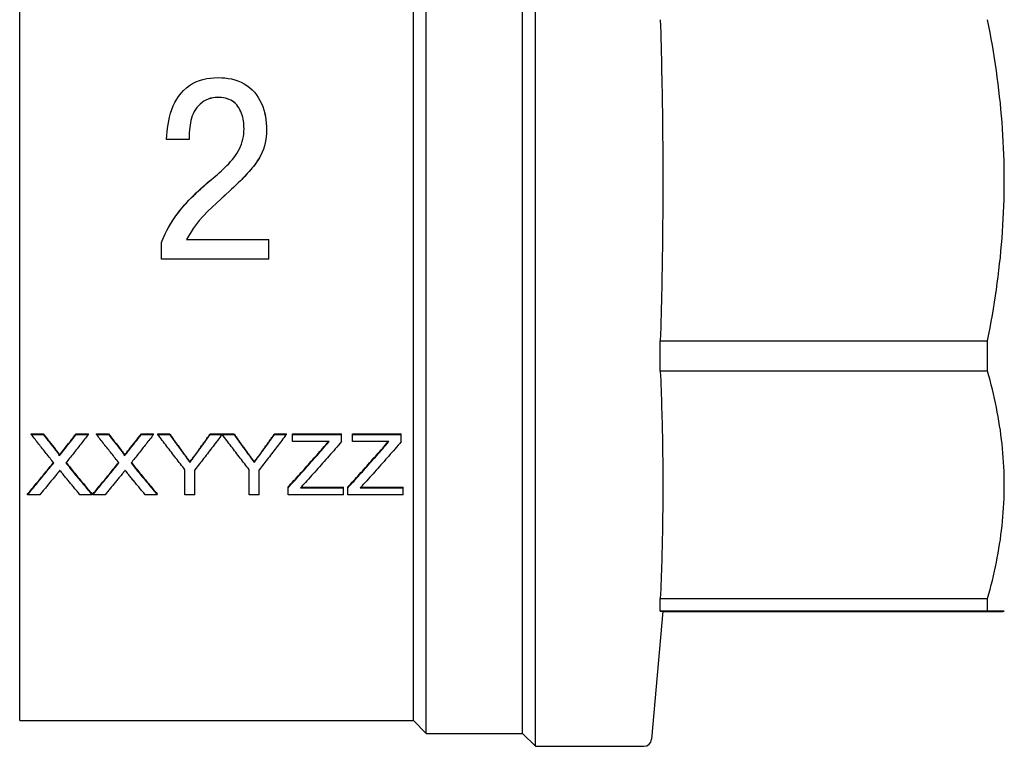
# Model space of a CAD drawing. Header units: millimetres. Extents: x 57 to 3590, y -32 to 416.
# Tile 3 of 10: x 283 to 360, y 136 to 192. Entities that reach past the tile are written whole.
import ezdxf

# ---------------------------------------------------------------- set-up
doc = ezdxf.new("R2010")
doc.units = ezdxf.units.MM
doc.layers.add('DETAIL', color=2, linetype='Continuous')

msp = doc.modelspace()

# ---------------------------------------------------------------- linework, layer by layer
at = {"layer": 'DETAIL'}
for p, q in [((323.484, 135.757), (323.484, 223.757)), ((314.984, 136.757), (314.984, 222.757)), ((322.484, 136.757), (322.484, 222.757)), ((283.337, 137.757), (283.337, 221.757)), ((313.984, 137.757), (313.984, 221.757)), ((298.749, 186.233), (298.749, 186.23)), ((302.55, 183.706), (302.55, 183.704)), ((296.522, 182.949), (294.772, 182.949)), ((294.772, 182.949), (294.772, 182.948)), ((296.522, 182.948), (294.772, 182.948)), ((296.522, 182.949), (296.522, 182.948)), ((294.383, 174.935), (294.383, 174.937)), ((294.383, 173.636), (294.383, 174.935)), ((296.327, 175.18), (302.744, 175.18)), ((296.329, 175.182), (302.744, 175.182)), ((302.744, 175.18), (302.744, 175.182)), ((302.744, 173.636), (302.744, 175.18)), ((302.744, 173.636), (294.383, 173.636)), ((333.206, 167.305), (358.685, 167.305)), ((333.206, 164.925), (333.206, 167.305)), ((358.685, 164.925), (358.685, 167.305)), ((358.685, 164.925), (333.206, 164.925)), ((284.239, 160.015), (284.239, 160.062)), ((284.239, 160.062), (285.173, 160.062)), ((284.239, 160.015), (285.173, 160.015)), ((285.173, 160.015), (285.173, 160.062)), ((287.733, 160.015), (287.733, 160.062)), ((287.733, 160.062), (288.681, 160.062)), ((287.733, 160.015), (288.681, 160.015)), ((288.681, 160.015), (288.681, 160.062)), ((289.316, 160.015), (289.316, 160.062)), ((289.316, 160.062), (290.25, 160.062)), ((289.316, 160.015), (290.25, 160.015)), ((290.25, 160.015), (290.25, 160.062)), ((292.81, 160.015), (292.81, 160.062)), ((292.81, 160.062), (293.758, 160.062)), ((292.81, 160.015), (293.758, 160.015)), ((293.758, 160.015), (293.758, 160.062)), ((294.085, 160.015), (294.085, 160.062)), ((294.085, 160.062), (295.003, 160.062)), ((294.085, 160.015), (295.003, 160.015)), ((295.003, 160.015), (295.003, 160.062)), ((298.174, 160.015), (298.174, 160.062)), ((298.174, 160.062), (299.091, 160.062)), ((298.174, 160.015), (299.091, 160.015)), ((299.091, 160.015), (299.091, 160.062)), ((299.101, 160.015), (299.101, 160.062)), ((299.101, 160.062), (300.009, 160.062)), ((299.101, 160.015), (300.009, 160.015)), ((300.009, 160.015), (300.009, 160.062)), ((303.18, 160.015), (303.18, 160.062)), ((303.18, 160.062), (304.098, 160.062)), ((303.18, 160.015), (304.098, 160.015)), ((304.098, 160.015), (304.098, 160.062)), ((304.584, 160.015), (304.584, 160.062)), ((304.584, 160.062), (308.391, 160.062)), ((304.584, 160.015), (308.391, 160.015)), ((304.584, 159.455), (304.584, 160.015)), ((307.419, 159.455), (304.584, 159.455)), ((308.391, 160.015), (308.391, 160.062)), ((308.391, 159.455), (308.391, 160.015)), ((309.238, 160.015), (309.238, 160.062)), ((309.238, 160.062), (313.045, 160.062)), ((309.238, 160.015), (313.045, 160.015)), ((309.238, 159.455), (309.238, 160.015)), ((312.072, 159.455), (309.238, 159.455)), ((313.045, 160.015), (313.045, 160.062)), ((313.045, 159.455), (313.045, 160.015)), ((286.418, 158.339), (286.418, 158.39)), ((291.495, 158.339), (291.495, 158.39)), ((296.2, 155.328), (296.2, 157.267)), ((296.589, 157.838), (296.589, 157.89)), ((296.976, 155.328), (296.976, 157.267)), ((301.207, 155.328), (301.207, 157.267)), ((301.596, 157.838), (301.596, 157.89)), ((301.983, 155.328), (301.983, 157.267)), ((304.231, 155.871), (304.231, 155.928)), ((304.231, 155.328), (304.231, 155.871)), ((305.185, 155.849), (308.532, 155.849)), ((305.237, 155.906), (308.532, 155.906)), ((308.532, 155.849), (308.532, 155.906)), ((308.532, 155.328), (308.532, 155.849)), ((308.885, 155.871), (308.885, 155.928)), ((308.885, 155.328), (308.885, 155.871)), ((309.839, 155.849), (313.186, 155.849)), ((309.891, 155.906), (313.186, 155.906)), ((313.186, 155.849), (313.186, 155.906)), ((313.186, 155.328), (313.186, 155.849)), ((283.957, 155.328), (283.957, 155.386)), ((284.903, 155.328), (283.957, 155.328)), ((288.963, 155.328), (288.028, 155.328)), ((288.963, 155.328), (288.963, 155.386)), ((289.033, 155.328), (289.033, 155.386)), ((289.98, 155.328), (289.033, 155.328)), ((294.04, 155.328), (293.105, 155.328)), ((294.04, 155.328), (294.04, 155.386)), ((296.976, 155.328), (296.2, 155.328)), ((301.983, 155.328), (301.207, 155.328)), ((308.532, 155.328), (304.231, 155.328)), ((313.186, 155.328), (308.885, 155.328)), ((333.206, 147.256), (358.685, 147.256)), ((333.206, 146.269), (333.206, 147.256)), ((358.685, 146.269), (358.685, 147.256)), ((333.403, 146.257), (332.532, 136.305)), ((358.685, 146.269), (333.206, 146.269)), ((333.402, 146.246), (358.685, 146.246)), ((359.984, 146.257), (359.984, 146.257)), ((283.337, 137.757), (313.984, 137.757)), ((313.984, 137.757), (314.984, 136.757)), ((314.984, 136.757), (322.484, 136.757)), ((322.484, 136.757), (323.484, 135.757)), ((323.484, 135.757), (331.934, 135.757))]:
    msp.add_line(p, q, dxfattribs=at)
at = {"layer": 'DETAIL', "flags": 128}
for points in [[(333.206, 192.27), (333.221, 191.761), (333.236, 191.251), (333.25, 190.742), (333.263, 190.232), (333.276, 189.723), (333.289, 189.213), (333.3, 188.704), (333.311, 188.194), (333.322, 187.685), (333.332, 187.175), (333.341, 186.666), (333.349, 186.156), (333.357, 185.647), (333.365, 185.137), (333.371, 184.628), (333.377, 184.118), (333.383, 183.609), (333.388, 183.099), (333.392, 182.59), (333.395, 182.08), (333.398, 181.571), (333.4, 181.061), (333.401, 180.552), (333.402, 180.042), (333.402, 179.533), (333.402, 179.023), (333.4, 178.514), (333.398, 178.004), (333.396, 177.495), (333.392, 176.985), (333.388, 176.476), (333.384, 175.966), (333.378, 175.457), (333.372, 174.947), (333.365, 174.438), (333.358, 173.928), (333.35, 173.419), (333.341, 172.909), (333.332, 172.4), (333.322, 171.89), (333.312, 171.381), (333.301, 170.871), (333.289, 170.362), (333.276, 169.852), (333.263, 169.343), (333.25, 168.834), (333.236, 168.324), (333.221, 167.815), (333.206, 167.305)], [(359.984, 179.788), (359.982, 180.287), (359.975, 180.786), (359.964, 181.286), (359.949, 181.786), (359.93, 182.286), (359.906, 182.787), (359.878, 183.287), (359.846, 183.788), (359.809, 184.289), (359.769, 184.79), (359.724, 185.291), (359.675, 185.791), (359.622, 186.292), (359.565, 186.792), (359.504, 187.292), (359.44, 187.792), (359.371, 188.291), (359.298, 188.79), (359.221, 189.289), (359.141, 189.787), (359.057, 190.285), (358.969, 190.782), (358.878, 191.279), (358.783, 191.775), (358.685, 192.27)], [(294.772, 182.949), (294.791, 183.277), (294.812, 183.548), (294.841, 183.832), (294.883, 184.126), (294.937, 184.416), (295.002, 184.7), (295.087, 185.006), (295.186, 185.296), (295.297, 185.571), (295.421, 185.831), (295.559, 186.077), (295.71, 186.307), (295.895, 186.548), (296.096, 186.768), (296.312, 186.966), (296.543, 187.142), (296.789, 187.296), (297.05, 187.429), (297.323, 187.539), (297.606, 187.626), (297.898, 187.691), (298.181, 187.73), (298.453, 187.751), (298.782, 187.766)], [(298.782, 187.766), (299.074, 187.754), (299.316, 187.738), (299.568, 187.709), (299.831, 187.661), (300.086, 187.596), (300.331, 187.513), (300.575, 187.41), (300.807, 187.289), (301.027, 187.15), (301.235, 186.992), (301.429, 186.818), (301.61, 186.626), (301.768, 186.429), (301.912, 186.22), (302.041, 185.998), (302.156, 185.763), (302.257, 185.516), (302.343, 185.256), (302.411, 185.002), (302.465, 184.747), (302.504, 184.489), (302.528, 184.238), (302.541, 183.997), (302.55, 183.706)], [(298.749, 186.233), (298.56, 186.224), (298.377, 186.2), (298.194, 186.157), (298.011, 186.094), (297.84, 186.019), (297.683, 185.93), (297.534, 185.826), (297.385, 185.705), (297.25, 185.578), (297.123, 185.437), (297.018, 185.294), (296.922, 185.129), (296.841, 184.96), (296.773, 184.791), (296.715, 184.611), (296.67, 184.436), (296.631, 184.254), (296.598, 184.065), (296.574, 183.886), (296.553, 183.691), (296.538, 183.509), (296.528, 183.326), (296.524, 183.157), (296.522, 182.949)], [(298.749, 186.23), (298.56, 186.221), (298.378, 186.197), (298.194, 186.154), (298.01, 186.091), (297.839, 186.015), (297.683, 185.927), (297.537, 185.826), (297.392, 185.708), (297.25, 185.575), (297.122, 185.433), (297.014, 185.286), (296.922, 185.126), (296.84, 184.956), (296.771, 184.782), (296.715, 184.609), (296.67, 184.434), (296.63, 184.249), (296.598, 184.063), (296.574, 183.883), (296.553, 183.692), (296.538, 183.507), (296.528, 183.32), (296.524, 183.155), (296.522, 182.948)], [(300.8, 183.788), (300.794, 183.956), (300.787, 184.096), (300.775, 184.241), (300.756, 184.392), (300.731, 184.54), (300.697, 184.686), (300.654, 184.838), (300.604, 184.983), (300.547, 185.123), (300.482, 185.258), (300.41, 185.386), (300.331, 185.509), (300.233, 185.639), (300.132, 185.751), (300.029, 185.845), (299.912, 185.929), (299.772, 186.012), (299.64, 186.076), (299.502, 186.127), (299.35, 186.169), (299.203, 186.199), (299.056, 186.217), (298.917, 186.227), (298.749, 186.233)], [(300.8, 183.787), (300.794, 183.951), (300.787, 184.092), (300.775, 184.239), (300.757, 184.388), (300.731, 184.534), (300.697, 184.685), (300.654, 184.836), (300.604, 184.981), (300.546, 185.121), (300.482, 185.255), (300.411, 185.381), (300.33, 185.506), (300.232, 185.637), (300.131, 185.75), (300.029, 185.842), (299.911, 185.926), (299.775, 186.008), (299.64, 186.073), (299.5, 186.125), (299.349, 186.167), (299.203, 186.196), (299.052, 186.214), (298.917, 186.224), (298.749, 186.23)], [(302.349, 185.233), (302.358, 185.203), (302.366, 185.174), (302.374, 185.144), (302.382, 185.115), (302.39, 185.085), (302.398, 185.056), (302.405, 185.026), (302.412, 184.997), (302.419, 184.967), (302.426, 184.937), (302.432, 184.908), (302.439, 184.878), (302.445, 184.848), (302.451, 184.818), (302.457, 184.787), (302.463, 184.757), (302.468, 184.726), (302.473, 184.695), (302.478, 184.665), (302.483, 184.634), (302.488, 184.604), (302.492, 184.575), (302.496, 184.546), (302.5, 184.517)], [(302.534, 184.141), (302.535, 184.121), (302.536, 184.104), (302.537, 184.091), (302.537, 184.078), (302.538, 184.065), (302.539, 184.051), (302.539, 184.037), (302.54, 184.022), (302.54, 184.006), (302.541, 183.99), (302.542, 183.974), (302.542, 183.956), (302.543, 183.939), (302.543, 183.92), (302.544, 183.901), (302.545, 183.882), (302.545, 183.862), (302.546, 183.841), (302.546, 183.82), (302.547, 183.798), (302.548, 183.776), (302.548, 183.753), (302.549, 183.73), (302.55, 183.705)], [(298.26, 179.852), (298.451, 180.005), (298.608, 180.133), (298.732, 180.236), (298.875, 180.36), (299.026, 180.496), (299.185, 180.643), (299.341, 180.792), (299.475, 180.925), (299.615, 181.072), (299.757, 181.23), (299.891, 181.387), (300.01, 181.537), (300.13, 181.702), (300.242, 181.871), (300.345, 182.044), (300.441, 182.226), (300.526, 182.41), (300.598, 182.596), (300.662, 182.793), (300.713, 182.988), (300.751, 183.184), (300.776, 183.378), (300.789, 183.563), (300.8, 183.788)], [(302.55, 183.706), (302.537, 183.424), (302.52, 183.191), (302.491, 182.947), (302.446, 182.699), (302.384, 182.452), (302.306, 182.206), (302.215, 181.967), (302.108, 181.736), (301.988, 181.512), (301.861, 181.309), (301.716, 181.099), (301.551, 180.885), (301.408, 180.711), (301.242, 180.518), (301.053, 180.305), (300.878, 180.112), (300.704, 179.926), (300.531, 179.747), (300.356, 179.572), (300.173, 179.395), (299.982, 179.215), (299.835, 179.08), (299.646, 178.91), (299.414, 178.703)], [(302.003, 181.537), (301.954, 181.454), (301.902, 181.371), (301.847, 181.287), (301.789, 181.202), (301.728, 181.116), (301.663, 181.028), (301.591, 180.935), (301.531, 180.86), (301.474, 180.79), (301.413, 180.717), (301.348, 180.64), (301.278, 180.559), (301.203, 180.472), (301.125, 180.385), (301.051, 180.302), (300.979, 180.222), (300.907, 180.143), (300.835, 180.066), (300.763, 179.989), (300.692, 179.914), (300.621, 179.84), (300.551, 179.768), (300.481, 179.697), (300.409, 179.625)], [(294.383, 174.935), (294.493, 175.206), (294.587, 175.429), (294.693, 175.661), (294.804, 175.882), (294.929, 176.114), (295.069, 176.357), (295.209, 176.588), (295.353, 176.809), (295.499, 177.021), (295.652, 177.229), (295.814, 177.437), (295.987, 177.645), (296.153, 177.836), (296.333, 178.036), (296.513, 178.228), (296.693, 178.414), (296.881, 178.603), (297.079, 178.794), (297.275, 178.98), (297.469, 179.159), (297.661, 179.332), (297.816, 179.469), (298.016, 179.643), (298.26, 179.852)], [(294.383, 174.937), (294.492, 175.206), (294.585, 175.426), (294.69, 175.656), (294.801, 175.877), (294.925, 176.109), (295.06, 176.343), (295.199, 176.572), (295.34, 176.792), (295.485, 177.003), (295.635, 177.208), (295.796, 177.415), (295.966, 177.622), (296.133, 177.814), (296.31, 178.012), (296.491, 178.206), (296.67, 178.392), (296.852, 178.575), (297.041, 178.759), (297.236, 178.943), (297.429, 179.122), (297.625, 179.3), (297.776, 179.435), (297.964, 179.598), (298.194, 179.796)], [(358.685, 167.305), (358.783, 167.802), (358.878, 168.3), (358.97, 168.797), (359.057, 169.295), (359.141, 169.792), (359.221, 170.29), (359.298, 170.789), (359.37, 171.287), (359.439, 171.785), (359.504, 172.284), (359.565, 172.783), (359.622, 173.282), (359.675, 173.781), (359.724, 174.281), (359.769, 174.78), (359.809, 175.28), (359.846, 175.78), (359.878, 176.281), (359.906, 176.781), (359.93, 177.282), (359.949, 177.782), (359.965, 178.283), (359.975, 178.785), (359.982, 179.286), (359.984, 179.788)], [(299.414, 178.703), (299.389, 178.68), (299.364, 178.657), (299.339, 178.635), (299.315, 178.614), (299.292, 178.593), (299.27, 178.573), (299.248, 178.553), (299.227, 178.534), (299.206, 178.515), (299.186, 178.497), (299.166, 178.479), (299.147, 178.462), (299.129, 178.445), (299.112, 178.429), (299.095, 178.414), (299.078, 178.399), (299.062, 178.384), (299.047, 178.371), (299.033, 178.357), (299.019, 178.344), (297.963, 177.347), (297.307, 176.646), (296.846, 176.034), (296.327, 175.18)], [(333.206, 164.925), (333.221, 164.564), (333.236, 164.204), (333.25, 163.843), (333.263, 163.483), (333.276, 163.122), (333.289, 162.762), (333.3, 162.401), (333.311, 162.04), (333.322, 161.68), (333.332, 161.319), (333.341, 160.959), (333.349, 160.598), (333.357, 160.237), (333.365, 159.877), (333.371, 159.516), (333.377, 159.156), (333.383, 158.795), (333.388, 158.434), (333.392, 158.074), (333.395, 157.713), (333.398, 157.353), (333.4, 156.992), (333.401, 156.631), (333.402, 156.271), (333.402, 155.91), (333.402, 155.55), (333.4, 155.189), (333.398, 154.829), (333.396, 154.468), (333.392, 154.107), (333.388, 153.747), (333.384, 153.386), (333.378, 153.026), (333.372, 152.665), (333.365, 152.304), (333.358, 151.944), (333.35, 151.583), (333.341, 151.223), (333.332, 150.862), (333.322, 150.501), (333.312, 150.141), (333.301, 149.78), (333.289, 149.42), (333.276, 149.059), (333.263, 148.699), (333.25, 148.338), (333.236, 147.977), (333.221, 147.617), (333.206, 147.256)], [(359.984, 156.091), (359.982, 156.444), (359.975, 156.797), (359.964, 157.151), (359.949, 157.505), (359.93, 157.859), (359.906, 158.213), (359.878, 158.568), (359.846, 158.922), (359.809, 159.276), (359.769, 159.631), (359.724, 159.985), (359.675, 160.34), (359.622, 160.694), (359.565, 161.048), (359.504, 161.402), (359.44, 161.756), (359.371, 162.109), (359.298, 162.462), (359.221, 162.815), (359.141, 163.168), (359.057, 163.52), (358.969, 163.872), (358.878, 164.223), (358.783, 164.574), (358.685, 164.925)], [(285.989, 157.803), (285.916, 157.894), (285.843, 157.984), (285.77, 158.075), (285.698, 158.166), (285.625, 158.257), (285.552, 158.349), (285.479, 158.44), (285.406, 158.532), (285.333, 158.623), (285.26, 158.715), (285.187, 158.807), (285.114, 158.899), (285.041, 158.992), (284.968, 159.084), (284.895, 159.176), (284.822, 159.269), (284.749, 159.362), (284.676, 159.455), (284.603, 159.548), (284.53, 159.641), (284.457, 159.734), (284.385, 159.828), (284.312, 159.921), (284.239, 160.015)], [(288.681, 160.015), (288.608, 159.921), (288.535, 159.827), (288.462, 159.733), (288.389, 159.64), (288.316, 159.546), (288.243, 159.453), (288.17, 159.36), (288.097, 159.266), (288.024, 159.174), (287.951, 159.081), (287.879, 158.988), (287.806, 158.895), (287.733, 158.803), (287.66, 158.711), (287.587, 158.619), (287.514, 158.527), (287.441, 158.435), (287.368, 158.343), (287.295, 158.251), (287.222, 158.16), (287.149, 158.069), (287.076, 157.977), (287.003, 157.886), (286.93, 157.795)], [(291.066, 157.803), (290.993, 157.894), (290.92, 157.984), (290.847, 158.075), (290.774, 158.166), (290.702, 158.257), (290.629, 158.349), (290.556, 158.44), (290.483, 158.532), (290.41, 158.623), (290.337, 158.715), (290.264, 158.807), (290.191, 158.899), (290.118, 158.992), (290.045, 159.084), (289.972, 159.176), (289.899, 159.269), (289.826, 159.362), (289.753, 159.455), (289.68, 159.548), (289.607, 159.641), (289.534, 159.734), (289.461, 159.828), (289.388, 159.921), (289.316, 160.015)], [(293.758, 160.015), (293.685, 159.921), (293.612, 159.827), (293.539, 159.733), (293.466, 159.64), (293.393, 159.546), (293.32, 159.453), (293.247, 159.36), (293.174, 159.266), (293.101, 159.174), (293.028, 159.081), (292.955, 158.988), (292.883, 158.895), (292.81, 158.803), (292.737, 158.711), (292.664, 158.619), (292.591, 158.527), (292.518, 158.435), (292.445, 158.343), (292.372, 158.251), (292.299, 158.16), (292.226, 158.069), (292.153, 157.977), (292.08, 157.886), (292.007, 157.795)], [(296.2, 157.267), (296.112, 157.379), (296.024, 157.492), (295.936, 157.604), (295.848, 157.717), (295.76, 157.83), (295.672, 157.943), (295.583, 158.056), (295.495, 158.17), (295.407, 158.283), (295.319, 158.397), (295.231, 158.512), (295.143, 158.626), (295.055, 158.741), (294.966, 158.855), (294.878, 158.97), (294.79, 159.086), (294.702, 159.201), (294.614, 159.317), (294.526, 159.433), (294.438, 159.549), (294.35, 159.665), (294.261, 159.781), (294.173, 159.898), (294.085, 160.015)], [(295.003, 160.062), (295.047, 160), (295.092, 159.938), (295.136, 159.876), (295.181, 159.815), (295.225, 159.753), (295.269, 159.691), (295.314, 159.63), (295.358, 159.568), (295.403, 159.507), (295.447, 159.446), (295.492, 159.384), (295.536, 159.323), (295.581, 159.262), (295.625, 159.201), (295.669, 159.14), (295.714, 159.079), (295.758, 159.018), (295.803, 158.957), (295.847, 158.896), (295.892, 158.835), (295.936, 158.775), (295.98, 158.714), (296.025, 158.653), (296.069, 158.593)], [(295.003, 160.015), (295.047, 159.953), (295.092, 159.891), (295.136, 159.829), (295.181, 159.767), (295.225, 159.705), (295.269, 159.644), (295.314, 159.582), (295.358, 159.52), (295.403, 159.459), (295.447, 159.397), (295.492, 159.336), (295.536, 159.274), (295.581, 159.213), (295.625, 159.152), (295.669, 159.091), (295.714, 159.03), (295.758, 158.968), (295.803, 158.907), (295.847, 158.846), (295.892, 158.786), (295.936, 158.725), (295.98, 158.664), (296.025, 158.603), (296.069, 158.542)], [(299.091, 160.015), (299.003, 159.898), (298.915, 159.781), (298.827, 159.665), (298.739, 159.549), (298.651, 159.433), (298.563, 159.317), (298.475, 159.201), (298.386, 159.086), (298.298, 158.97), (298.21, 158.855), (298.122, 158.741), (298.034, 158.626), (297.946, 158.512), (297.858, 158.397), (297.769, 158.283), (297.681, 158.17), (297.593, 158.056), (297.505, 157.943), (297.417, 157.83), (297.329, 157.717), (297.241, 157.604), (297.152, 157.492), (297.064, 157.379), (296.976, 157.267)], [(297.149, 158.647), (297.192, 158.705), (297.234, 158.764), (297.277, 158.822), (297.32, 158.881), (297.363, 158.939), (297.405, 158.998), (297.448, 159.057), (297.491, 159.115), (297.533, 159.174), (297.576, 159.233), (297.619, 159.292), (297.661, 159.351), (297.704, 159.41), (297.747, 159.469), (297.789, 159.528), (297.832, 159.587), (297.875, 159.646), (297.918, 159.705), (297.96, 159.764), (298.003, 159.824), (298.046, 159.883), (298.088, 159.943), (298.131, 160.002), (298.174, 160.062)], [(297.149, 158.597), (297.192, 158.655), (297.234, 158.714), (297.277, 158.772), (297.32, 158.831), (297.363, 158.89), (297.405, 158.948), (297.448, 159.007), (297.491, 159.066), (297.533, 159.125), (297.576, 159.184), (297.619, 159.243), (297.661, 159.302), (297.704, 159.361), (297.747, 159.42), (297.789, 159.479), (297.832, 159.539), (297.875, 159.598), (297.918, 159.657), (297.96, 159.717), (298.003, 159.776), (298.046, 159.836), (298.088, 159.895), (298.131, 159.955), (298.174, 160.015)], [(301.207, 157.267), (301.119, 157.379), (301.031, 157.492), (300.944, 157.604), (300.856, 157.717), (300.768, 157.83), (300.681, 157.943), (300.593, 158.056), (300.505, 158.17), (300.417, 158.283), (300.33, 158.397), (300.242, 158.512), (300.154, 158.626), (300.066, 158.741), (299.979, 158.855), (299.891, 158.97), (299.803, 159.086), (299.716, 159.201), (299.628, 159.317), (299.54, 159.433), (299.452, 159.549), (299.365, 159.665), (299.277, 159.781), (299.189, 159.898), (299.101, 160.015)], [(300.009, 160.062), (300.054, 160), (300.098, 159.938), (300.143, 159.876), (300.187, 159.815), (300.231, 159.753), (300.276, 159.691), (300.32, 159.63), (300.365, 159.568), (300.409, 159.507), (300.454, 159.446), (300.498, 159.384), (300.543, 159.323), (300.587, 159.262), (300.631, 159.201), (300.676, 159.14), (300.72, 159.079), (300.765, 159.018), (300.809, 158.957), (300.854, 158.896), (300.898, 158.835), (300.942, 158.775), (300.987, 158.714), (301.031, 158.653), (301.076, 158.593)], [(300.009, 160.015), (300.054, 159.953), (300.098, 159.891), (300.143, 159.829), (300.187, 159.767), (300.231, 159.705), (300.276, 159.644), (300.32, 159.582), (300.365, 159.52), (300.409, 159.459), (300.454, 159.397), (300.498, 159.336), (300.543, 159.274), (300.587, 159.213), (300.631, 159.152), (300.676, 159.091), (300.72, 159.03), (300.765, 158.968), (300.809, 158.907), (300.854, 158.846), (300.898, 158.786), (300.942, 158.725), (300.987, 158.664), (301.031, 158.603), (301.076, 158.542)], [(304.098, 160.015), (304.01, 159.898), (303.922, 159.781), (303.833, 159.665), (303.745, 159.549), (303.657, 159.433), (303.569, 159.317), (303.481, 159.201), (303.393, 159.086), (303.305, 158.97), (303.216, 158.855), (303.128, 158.741), (303.04, 158.626), (302.952, 158.512), (302.864, 158.397), (302.776, 158.283), (302.688, 158.17), (302.6, 158.056), (302.511, 157.943), (302.423, 157.83), (302.335, 157.717), (302.247, 157.604), (302.159, 157.492), (302.071, 157.379), (301.983, 157.267)], [(302.155, 158.647), (302.198, 158.705), (302.241, 158.764), (302.284, 158.822), (302.326, 158.881), (302.369, 158.939), (302.412, 158.998), (302.454, 159.057), (302.497, 159.115), (302.54, 159.174), (302.582, 159.233), (302.625, 159.292), (302.668, 159.351), (302.711, 159.41), (302.753, 159.469), (302.796, 159.528), (302.839, 159.587), (302.881, 159.646), (302.924, 159.705), (302.967, 159.764), (303.009, 159.824), (303.052, 159.883), (303.095, 159.943), (303.137, 160.002), (303.18, 160.062)], [(302.155, 158.597), (302.198, 158.655), (302.241, 158.714), (302.284, 158.772), (302.326, 158.831), (302.369, 158.89), (302.412, 158.948), (302.454, 159.007), (302.497, 159.066), (302.54, 159.125), (302.582, 159.184), (302.625, 159.243), (302.668, 159.302), (302.711, 159.361), (302.753, 159.42), (302.796, 159.479), (302.839, 159.539), (302.881, 159.598), (302.924, 159.657), (302.967, 159.717), (303.009, 159.776), (303.052, 159.836), (303.095, 159.895), (303.137, 159.955), (303.18, 160.015)], [(308.391, 159.455), (308.269, 159.313), (308.147, 159.172), (308.024, 159.031), (307.902, 158.89), (307.779, 158.75), (307.657, 158.61), (307.534, 158.47), (307.412, 158.33), (307.29, 158.191), (307.167, 158.052), (307.045, 157.913), (306.922, 157.775), (306.8, 157.637), (306.677, 157.5), (306.555, 157.362), (306.433, 157.225), (306.31, 157.089), (306.188, 156.952), (306.065, 156.816), (305.943, 156.681), (305.82, 156.546), (305.698, 156.411), (305.576, 156.276), (305.453, 156.142)], [(313.045, 159.455), (312.923, 159.313), (312.8, 159.172), (312.678, 159.031), (312.556, 158.89), (312.433, 158.75), (312.311, 158.61), (312.188, 158.47), (312.066, 158.33), (311.943, 158.191), (311.821, 158.052), (311.699, 157.913), (311.576, 157.775), (311.454, 157.637), (311.331, 157.5), (311.209, 157.362), (311.086, 157.225), (310.964, 157.089), (310.842, 156.952), (310.719, 156.816), (310.597, 156.681), (310.474, 156.546), (310.352, 156.411), (310.229, 156.276), (310.107, 156.142)], [(286.133, 158.843), (286.152, 158.818), (286.169, 158.796), (286.184, 158.776), (286.197, 158.759), (286.209, 158.744), (286.221, 158.729), (286.232, 158.714), (286.243, 158.699), (286.255, 158.684), (286.268, 158.666), (286.282, 158.647), (286.298, 158.625), (286.314, 158.601), (286.328, 158.58), (286.341, 158.56), (286.352, 158.545), (286.36, 158.531), (286.372, 158.512), (286.385, 158.489), (286.395, 158.47), (286.404, 158.452), (286.411, 158.434), (286.416, 158.414), (286.418, 158.39)], [(286.133, 158.793), (286.15, 158.77), (286.166, 158.75), (286.18, 158.732), (286.192, 158.717), (286.203, 158.702), (286.219, 158.682), (286.233, 158.662), (286.248, 158.643), (286.261, 158.625), (286.274, 158.607), (286.286, 158.59), (286.298, 158.574), (286.314, 158.551), (286.328, 158.53), (286.341, 158.51), (286.353, 158.492), (286.363, 158.476), (286.372, 158.461), (286.385, 158.438), (286.396, 158.418), (286.404, 158.402), (286.412, 158.38), (286.417, 158.362), (286.418, 158.339)], [(291.209, 158.843), (291.229, 158.818), (291.246, 158.796), (291.261, 158.776), (291.274, 158.759), (291.286, 158.744), (291.298, 158.729), (291.309, 158.714), (291.32, 158.699), (291.332, 158.684), (291.344, 158.666), (291.359, 158.647), (291.374, 158.625), (291.391, 158.601), (291.405, 158.58), (291.418, 158.56), (291.429, 158.545), (291.437, 158.531), (291.449, 158.512), (291.462, 158.489), (291.472, 158.47), (291.481, 158.452), (291.488, 158.434), (291.493, 158.414), (291.495, 158.39)], [(291.209, 158.793), (291.227, 158.77), (291.243, 158.75), (291.257, 158.732), (291.269, 158.717), (291.28, 158.702), (291.295, 158.682), (291.31, 158.662), (291.324, 158.643), (291.338, 158.625), (291.351, 158.607), (291.363, 158.59), (291.374, 158.574), (291.391, 158.551), (291.405, 158.53), (291.418, 158.51), (291.43, 158.492), (291.44, 158.476), (291.449, 158.461), (291.462, 158.438), (291.473, 158.418), (291.481, 158.402), (291.489, 158.38), (291.493, 158.362), (291.495, 158.339)], [(304.231, 155.928), (304.344, 156.051), (304.457, 156.174), (304.57, 156.297), (304.683, 156.421), (304.795, 156.544), (304.908, 156.669), (305.021, 156.793), (305.134, 156.918), (305.247, 157.043), (305.36, 157.168), (305.472, 157.294), (305.585, 157.42), (305.698, 157.546), (305.811, 157.673), (305.924, 157.799), (306.037, 157.927), (306.149, 158.054), (306.262, 158.181), (306.375, 158.309), (306.488, 158.437), (306.601, 158.566), (306.714, 158.695), (306.827, 158.823), (306.939, 158.953)], [(304.231, 155.871), (304.344, 155.994), (304.457, 156.117), (304.57, 156.241), (304.683, 156.365), (304.795, 156.489), (304.908, 156.614), (305.021, 156.739), (305.134, 156.864), (305.247, 156.989), (305.36, 157.115), (305.472, 157.241), (305.585, 157.367), (305.698, 157.493), (305.811, 157.62), (305.924, 157.747), (306.037, 157.875), (306.149, 158.002), (306.262, 158.13), (306.375, 158.258), (306.488, 158.387), (306.601, 158.515), (306.714, 158.644), (306.827, 158.774), (306.939, 158.903)], [(308.885, 155.928), (308.998, 156.051), (309.111, 156.174), (309.224, 156.297), (309.336, 156.421), (309.449, 156.544), (309.562, 156.669), (309.675, 156.793), (309.788, 156.918), (309.901, 157.043), (310.013, 157.168), (310.126, 157.294), (310.239, 157.42), (310.352, 157.546), (310.465, 157.673), (310.578, 157.799), (310.69, 157.927), (310.803, 158.054), (310.916, 158.181), (311.029, 158.309), (311.142, 158.437), (311.255, 158.566), (311.368, 158.695), (311.48, 158.823), (311.593, 158.953)], [(308.885, 155.871), (308.998, 155.994), (309.111, 156.117), (309.224, 156.241), (309.336, 156.365), (309.449, 156.489), (309.562, 156.614), (309.675, 156.739), (309.788, 156.864), (309.901, 156.989), (310.013, 157.115), (310.126, 157.241), (310.239, 157.367), (310.352, 157.493), (310.465, 157.62), (310.578, 157.747), (310.69, 157.875), (310.803, 158.002), (310.916, 158.13), (311.029, 158.258), (311.142, 158.387), (311.255, 158.515), (311.368, 158.644), (311.48, 158.774), (311.593, 158.903)], [(296.069, 158.593), (296.099, 158.553), (296.128, 158.514), (296.156, 158.476), (296.183, 158.439), (296.21, 158.402), (296.236, 158.367), (296.262, 158.333), (296.286, 158.299), (296.31, 158.267), (296.334, 158.235), (296.357, 158.205), (296.379, 158.175), (296.4, 158.146), (296.42, 158.118), (296.44, 158.091), (296.46, 158.065), (296.478, 158.04), (296.496, 158.016), (296.513, 157.993), (296.53, 157.97), (296.546, 157.949), (296.561, 157.928), (296.576, 157.909), (296.589, 157.89)], [(296.069, 158.542), (296.099, 158.502), (296.128, 158.463), (296.156, 158.425), (296.183, 158.388), (296.21, 158.352), (296.236, 158.316), (296.262, 158.282), (296.286, 158.248), (296.31, 158.216), (296.334, 158.184), (296.357, 158.153), (296.379, 158.124), (296.4, 158.095), (296.42, 158.067), (296.44, 158.04), (296.46, 158.014), (296.478, 157.988), (296.496, 157.964), (296.513, 157.941), (296.53, 157.918), (296.546, 157.897), (296.561, 157.876), (296.576, 157.857), (296.589, 157.838)], [(296.589, 157.89), (296.609, 157.917), (296.63, 157.944), (296.651, 157.972), (296.671, 158), (296.693, 158.028), (296.714, 158.057), (296.736, 158.086), (296.758, 158.116), (296.78, 158.146), (296.803, 158.177), (296.826, 158.208), (296.849, 158.239), (296.873, 158.271), (296.896, 158.303), (296.92, 158.335), (296.945, 158.368), (296.969, 158.402), (296.994, 158.436), (297.019, 158.47), (297.045, 158.504), (297.07, 158.539), (297.096, 158.575), (297.123, 158.611), (297.149, 158.647)], [(296.589, 157.838), (296.609, 157.865), (296.63, 157.892), (296.651, 157.92), (296.671, 157.948), (296.693, 157.976), (296.714, 158.005), (296.736, 158.035), (296.758, 158.065), (296.78, 158.095), (296.803, 158.125), (296.826, 158.156), (296.849, 158.188), (296.873, 158.219), (296.896, 158.252), (296.92, 158.284), (296.945, 158.317), (296.969, 158.351), (296.994, 158.385), (297.019, 158.419), (297.045, 158.454), (297.07, 158.489), (297.096, 158.524), (297.123, 158.56), (297.149, 158.597)], [(301.076, 158.593), (301.105, 158.553), (301.134, 158.514), (301.162, 158.476), (301.19, 158.439), (301.217, 158.402), (301.243, 158.367), (301.268, 158.333), (301.293, 158.299), (301.317, 158.267), (301.34, 158.235), (301.363, 158.205), (301.385, 158.175), (301.406, 158.146), (301.427, 158.118), (301.447, 158.091), (301.466, 158.065), (301.485, 158.04), (301.503, 158.016), (301.52, 157.993), (301.536, 157.97), (301.552, 157.949), (301.567, 157.928), (301.582, 157.909), (301.596, 157.89)], [(301.076, 158.542), (301.105, 158.502), (301.134, 158.463), (301.162, 158.425), (301.19, 158.388), (301.217, 158.352), (301.243, 158.316), (301.268, 158.282), (301.293, 158.248), (301.317, 158.216), (301.34, 158.184), (301.363, 158.153), (301.385, 158.124), (301.406, 158.095), (301.427, 158.067), (301.447, 158.04), (301.466, 158.014), (301.485, 157.988), (301.503, 157.964), (301.52, 157.941), (301.536, 157.918), (301.552, 157.897), (301.567, 157.876), (301.582, 157.857), (301.596, 157.838)], [(301.596, 157.89), (301.616, 157.917), (301.636, 157.944), (301.657, 157.972), (301.678, 158), (301.699, 158.028), (301.721, 158.057), (301.742, 158.086), (301.764, 158.116), (301.787, 158.146), (301.809, 158.177), (301.832, 158.208), (301.856, 158.239), (301.879, 158.271), (301.903, 158.303), (301.927, 158.335), (301.951, 158.368), (301.976, 158.402), (302, 158.436), (302.026, 158.47), (302.051, 158.504), (302.077, 158.539), (302.103, 158.575), (302.129, 158.611), (302.155, 158.647)], [(301.596, 157.838), (301.616, 157.865), (301.636, 157.892), (301.657, 157.92), (301.678, 157.948), (301.699, 157.976), (301.721, 158.005), (301.742, 158.035), (301.764, 158.065), (301.787, 158.095), (301.809, 158.125), (301.832, 158.156), (301.856, 158.188), (301.879, 158.219), (301.903, 158.252), (301.927, 158.284), (301.951, 158.317), (301.976, 158.351), (302, 158.385), (302.026, 158.419), (302.051, 158.454), (302.077, 158.489), (302.103, 158.524), (302.129, 158.56), (302.155, 158.597)], [(283.957, 155.386), (284.04, 155.486), (284.124, 155.586), (284.208, 155.685), (284.292, 155.786), (284.376, 155.886), (284.46, 155.986), (284.543, 156.087), (284.627, 156.188), (284.711, 156.289), (284.795, 156.39), (284.879, 156.492), (284.962, 156.594), (285.046, 156.695), (285.13, 156.798), (285.214, 156.9), (285.298, 157.002), (285.382, 157.105), (285.465, 157.208), (285.549, 157.311), (285.633, 157.414), (285.717, 157.518), (285.801, 157.621), (285.885, 157.725), (285.968, 157.829)], [(283.957, 155.328), (284.041, 155.429), (284.126, 155.53), (284.211, 155.631), (284.295, 155.733), (284.38, 155.834), (284.465, 155.936), (284.549, 156.038), (284.634, 156.14), (284.719, 156.243), (284.804, 156.345), (284.888, 156.448), (284.973, 156.551), (285.058, 156.654), (285.142, 156.758), (285.227, 156.862), (285.312, 156.965), (285.396, 157.069), (285.481, 157.174), (285.566, 157.278), (285.651, 157.383), (285.735, 157.487), (285.82, 157.592), (285.905, 157.698), (285.989, 157.803)], [(286.463, 157.217), (286.457, 157.209), (286.449, 157.2), (286.441, 157.19), (286.433, 157.179), (286.423, 157.168), (286.413, 157.155), (286.401, 157.141), (286.389, 157.126), (286.376, 157.11), (286.363, 157.094), (286.348, 157.076), (286.333, 157.058), (286.324, 157.047), (286.315, 157.035), (286.304, 157.022), (286.293, 157.009), (286.281, 156.994), (286.269, 156.978), (286.259, 156.966), (286.25, 156.954), (286.239, 156.941), (286.228, 156.927), (286.217, 156.913), (286.204, 156.898)], [(286.93, 157.795), (287.015, 157.69), (287.1, 157.585), (287.184, 157.481), (287.269, 157.376), (287.354, 157.272), (287.438, 157.168), (287.523, 157.064), (287.608, 156.96), (287.693, 156.857), (287.777, 156.754), (287.862, 156.65), (287.947, 156.548), (288.031, 156.445), (288.116, 156.342), (288.201, 156.24), (288.285, 156.138), (288.37, 156.036), (288.455, 155.934), (288.539, 155.833), (288.624, 155.731), (288.709, 155.63), (288.794, 155.53), (288.878, 155.429), (288.963, 155.328)], [(286.951, 157.822), (287.035, 157.718), (287.119, 157.614), (287.203, 157.511), (287.287, 157.408), (287.37, 157.305), (287.454, 157.202), (287.538, 157.1), (287.622, 156.997), (287.706, 156.895), (287.789, 156.793), (287.873, 156.692), (287.957, 156.59), (288.041, 156.489), (288.125, 156.387), (288.209, 156.286), (288.292, 156.186), (288.376, 156.085), (288.46, 155.985), (288.544, 155.884), (288.628, 155.784), (288.712, 155.685), (288.795, 155.585), (288.879, 155.486), (288.963, 155.386)], [(289.033, 155.386), (289.117, 155.486), (289.201, 155.586), (289.285, 155.685), (289.369, 155.786), (289.453, 155.886), (289.536, 155.986), (289.62, 156.087), (289.704, 156.188), (289.788, 156.289), (289.872, 156.39), (289.956, 156.492), (290.039, 156.594), (290.123, 156.695), (290.207, 156.798), (290.291, 156.9), (290.375, 157.002), (290.458, 157.105), (290.542, 157.208), (290.626, 157.311), (290.71, 157.414), (290.794, 157.518), (290.878, 157.621), (290.961, 157.725), (291.045, 157.829)], [(289.033, 155.328), (289.118, 155.429), (289.203, 155.53), (289.288, 155.631), (289.372, 155.733), (289.457, 155.834), (289.542, 155.936), (289.626, 156.038), (289.711, 156.14), (289.796, 156.243), (289.88, 156.345), (289.965, 156.448), (290.05, 156.551), (290.135, 156.654), (290.219, 156.758), (290.304, 156.862), (290.389, 156.965), (290.473, 157.069), (290.558, 157.174), (290.643, 157.278), (290.727, 157.383), (290.812, 157.487), (290.897, 157.592), (290.982, 157.698), (291.066, 157.803)], [(291.54, 157.217), (291.534, 157.209), (291.526, 157.2), (291.518, 157.19), (291.51, 157.179), (291.5, 157.168), (291.489, 157.155), (291.478, 157.141), (291.466, 157.126), (291.453, 157.11), (291.44, 157.094), (291.425, 157.076), (291.41, 157.058), (291.401, 157.047), (291.392, 157.035), (291.381, 157.022), (291.37, 157.009), (291.358, 156.994), (291.346, 156.978), (291.336, 156.966), (291.327, 156.954), (291.316, 156.941), (291.305, 156.927), (291.293, 156.913), (291.281, 156.898)], [(292.007, 157.795), (292.092, 157.69), (292.177, 157.585), (292.261, 157.481), (292.346, 157.376), (292.431, 157.272), (292.515, 157.168), (292.6, 157.064), (292.685, 156.96), (292.769, 156.857), (292.854, 156.754), (292.939, 156.65), (293.024, 156.548), (293.108, 156.445), (293.193, 156.342), (293.278, 156.24), (293.362, 156.138), (293.447, 156.036), (293.532, 155.934), (293.616, 155.833), (293.701, 155.731), (293.786, 155.63), (293.871, 155.53), (293.955, 155.429), (294.04, 155.328)], [(292.028, 157.822), (292.112, 157.718), (292.196, 157.614), (292.28, 157.511), (292.363, 157.408), (292.447, 157.305), (292.531, 157.202), (292.615, 157.1), (292.699, 156.997), (292.783, 156.895), (292.866, 156.793), (292.95, 156.692), (293.034, 156.59), (293.118, 156.489), (293.202, 156.387), (293.286, 156.286), (293.369, 156.186), (293.453, 156.085), (293.537, 155.985), (293.621, 155.884), (293.705, 155.784), (293.788, 155.685), (293.872, 155.585), (293.956, 155.486), (294.04, 155.386)], [(286.204, 156.898), (286.15, 156.832), (286.096, 156.765), (286.042, 156.699), (285.987, 156.633), (285.933, 156.567), (285.879, 156.501), (285.825, 156.435), (285.77, 156.369), (285.716, 156.304), (285.662, 156.238), (285.608, 156.173), (285.554, 156.107), (285.499, 156.042), (285.445, 155.976), (285.391, 155.911), (285.337, 155.846), (285.282, 155.781), (285.228, 155.716), (285.174, 155.651), (285.12, 155.587), (285.066, 155.522), (285.011, 155.457), (284.957, 155.393), (284.903, 155.328)], [(288.028, 155.328), (287.972, 155.395), (287.916, 155.461), (287.86, 155.527), (287.804, 155.594), (287.749, 155.66), (287.693, 155.727), (287.637, 155.793), (287.581, 155.86), (287.526, 155.927), (287.47, 155.994), (287.414, 156.061), (287.358, 156.128), (287.302, 156.195), (287.247, 156.263), (287.191, 156.33), (287.135, 156.398), (287.079, 156.465), (287.024, 156.533), (286.968, 156.601), (286.912, 156.668), (286.856, 156.736), (286.8, 156.804), (286.745, 156.872), (286.689, 156.941)], [(291.281, 156.898), (291.227, 156.832), (291.173, 156.765), (291.118, 156.699), (291.064, 156.633), (291.01, 156.567), (290.956, 156.501), (290.902, 156.435), (290.847, 156.369), (290.793, 156.304), (290.739, 156.238), (290.685, 156.173), (290.631, 156.107), (290.576, 156.042), (290.522, 155.976), (290.468, 155.911), (290.414, 155.846), (290.359, 155.781), (290.305, 155.716), (290.251, 155.651), (290.197, 155.587), (290.143, 155.522), (290.088, 155.457), (290.034, 155.393), (289.98, 155.328)], [(293.105, 155.328), (293.049, 155.395), (292.993, 155.461), (292.937, 155.527), (292.881, 155.594), (292.826, 155.66), (292.77, 155.727), (292.714, 155.793), (292.658, 155.86), (292.603, 155.927), (292.547, 155.994), (292.491, 156.061), (292.435, 156.128), (292.379, 156.195), (292.324, 156.263), (292.268, 156.33), (292.212, 156.398), (292.156, 156.465), (292.101, 156.533), (292.045, 156.601), (291.989, 156.668), (291.933, 156.736), (291.877, 156.804), (291.822, 156.872), (291.766, 156.941)], [(358.685, 147.256), (358.783, 147.608), (358.878, 147.96), (358.97, 148.312), (359.057, 148.664), (359.141, 149.017), (359.221, 149.369), (359.298, 149.722), (359.37, 150.074), (359.439, 150.427), (359.504, 150.78), (359.565, 151.133), (359.622, 151.486), (359.675, 151.84), (359.724, 152.193), (359.769, 152.547), (359.809, 152.901), (359.846, 153.255), (359.878, 153.609), (359.906, 153.963), (359.93, 154.317), (359.949, 154.671), (359.965, 155.026), (359.975, 155.381), (359.982, 155.736), (359.984, 156.091)], [(333.206, 146.269), (333.221, 146.268), (333.235, 146.268), (333.249, 146.267), (333.262, 146.267), (333.275, 146.266), (333.287, 146.266), (333.299, 146.265), (333.31, 146.265), (333.32, 146.265), (333.33, 146.264), (333.339, 146.264), (333.348, 146.263), (333.356, 146.263), (333.363, 146.262), (333.37, 146.262), (333.376, 146.261), (333.381, 146.261), (333.386, 146.26), (333.39, 146.26), (333.394, 146.26), (333.397, 146.259), (333.399, 146.259), (333.401, 146.258), (333.402, 146.258), (333.402, 146.257)], [(359.984, 146.257), (359.982, 146.258), (359.975, 146.258), (359.964, 146.259), (359.949, 146.259), (359.93, 146.26), (359.906, 146.26), (359.878, 146.26), (359.846, 146.261), (359.809, 146.261), (359.769, 146.262), (359.724, 146.262), (359.675, 146.263), (359.622, 146.263), (359.565, 146.264), (359.504, 146.264), (359.44, 146.265), (359.371, 146.265), (359.298, 146.265), (359.221, 146.266), (359.141, 146.266), (359.057, 146.267), (358.969, 146.267), (358.878, 146.268), (358.783, 146.268), (358.685, 146.269)], [(358.685, 146.246), (358.783, 146.246), (358.878, 146.247), (358.97, 146.247), (359.057, 146.248), (359.141, 146.248), (359.221, 146.249), (359.298, 146.249), (359.37, 146.25), (359.439, 146.25), (359.504, 146.251), (359.565, 146.251), (359.622, 146.251), (359.675, 146.252), (359.724, 146.252), (359.769, 146.253), (359.809, 146.253), (359.846, 146.254), (359.878, 146.254), (359.906, 146.255), (359.93, 146.255), (359.949, 146.256), (359.965, 146.256), (359.975, 146.256), (359.982, 146.257), (359.984, 146.257)]]:
    msp.add_lwpolyline(points, dxfattribs=at)
at = {"layer": 'DETAIL'}
msp.add_arc((331.934, 136.357), 0.6, 270, 355, dxfattribs=at)
for centre, major_axis, ratio, start_param, end_param in [((285.653, 189.4), (31.995, -53.041), 0.274365, 5.125615, 5.152918), ((285.653, 189.378), (31.966, -53.12), 0.273923, 5.125893, 5.153217), ((287.255, 189.319), (31.808, 52.957), 0.273583, 4.271305, 4.298667), ((287.255, 189.296), (31.78, 53.035), 0.273141, 4.271008, 4.298391), ((290.73, 189.4), (31.995, -53.041), 0.274365, 5.125615, 5.152918), ((290.73, 189.378), (31.966, -53.12), 0.273923, 5.125893, 5.153217), ((292.332, 189.319), (31.808, 52.957), 0.273583, 4.271305, 4.298667), ((292.332, 189.296), (31.78, 53.035), 0.273141, 4.271008, 4.298391), ((307.179, 191.561), (36.52, 55.273), 0.295117, 4.286325, 4.298307), ((307.179, 191.589), (36.557, 55.198), 0.295563, 4.286653, 4.297581), ((311.833, 191.561), (36.52, 55.273), 0.295117, 4.286325, 4.298307), ((311.833, 191.589), (36.557, 55.198), 0.295563, 4.286653, 4.297581), ((286.597, 189.716), (31.514, 53.142), 0.284848, 4.259463, 4.269736), ((286.597, 189.692), (31.486, 53.22), 0.284388, 4.259162, 4.269443), ((291.674, 189.716), (31.514, 53.142), 0.284848, 4.259463, 4.269736), ((291.674, 189.692), (31.486, 53.22), 0.284388, 4.259162, 4.269443), ((312.132, 188.788), (2.966, 44.003), 0.809868, 2.423969, 2.432999), ((317.209, 188.788), (2.966, 44.003), 0.809868, 2.423969, 2.432999), ((305.319, 193.31), (-34.975, -56.102), 0.340152, 1.067962, 1.074681), ((309.973, 193.31), (-34.975, -56.102), 0.340152, 1.067962, 1.074681)]:
    msp.add_ellipse(centre, major_axis=major_axis, ratio=ratio, start_param=start_param, end_param=end_param, dxfattribs=at)

doc.saveas('drawing.dxf')
